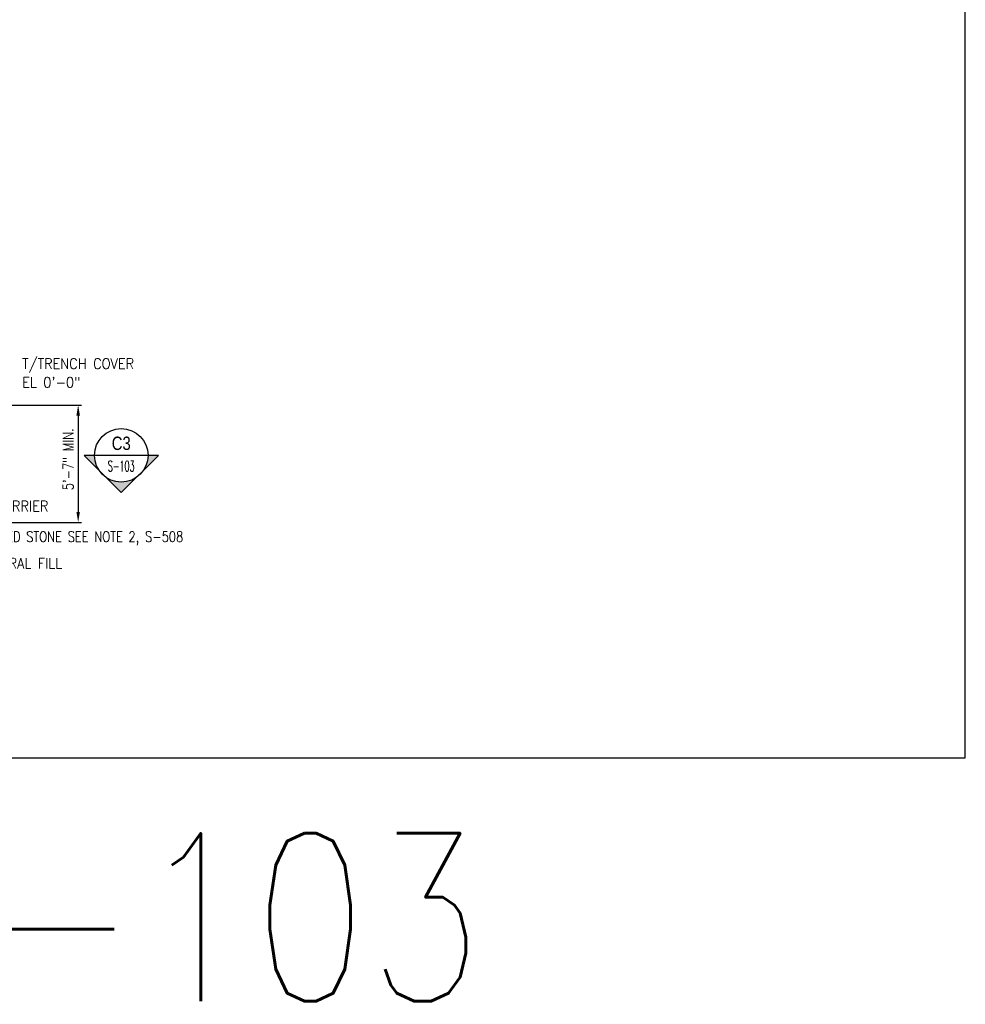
# Model space of a CAD drawing. Header units: inches. Extents: x -9715 to 32893, y -15613 to -1138.
# Tile 13 of 256: x 4356 to 4896, y -11114 to -10552. Entities that reach past the tile are written whole.
import ezdxf
from ezdxf.enums import TextEntityAlignment as Align

# ---------------------------------------------------------------- set-up
doc = ezdxf.new("R2010")
doc.units = ezdxf.units.IN
doc.header["$MEASUREMENT"] = 0
doc.layers.get('0').update_dxf_attribs({"color": 252})
doc.layers.get('DEFPOINTS').update_dxf_attribs({"color": 11})
for name, color, linetype in [('A-Anno-Symb', 2, 'Continuous'), ('S-ANNO-SYMB', 2, 'Continuous'), ('S-ANNO-TEXT', 2, 'Continuous')]:
    doc.layers.add(name, color=color, linetype=linetype)
doc.styles.add('125', font='romans.shx', dxfattribs={"width": 0.8, "height": 2})
doc.styles.add('DIM', font='ROMANS.shx', dxfattribs={"width": 0.8})
doc.styles.add('ROMANS', font='ROMANS.shx', dxfattribs={"width": 0.8})
doc.styles.get("Standard").update_dxf_attribs({"font": 'romans.shx', "width": 0.8})
doc.styles.add('TITTEXTL', font='swiss.ttf', dxfattribs={"width": 0.8})
doc.dimstyles.get("Standard").update_dxf_attribs({"dimtxt": 0.18, "dimasz": 0.18, "dimexe": 0.18, "dimexo": 0.0625, "dimgap": 0.09, "dimtad": 0, "dimtih": 1, "dimtoh": 1, "dimdec": 4, "dimzin": 0, "dimdsep": 46, "dimtxsty": 'Standard', "dimcen": 0.09, "dimadec": 0, "dimazin": 0, "dimtfac": 1, "dimtdec": 4, "dimtofl": 0, "dimtmove": 0, "dimatfit": 3, "dimfxl": 1, "dimtolj": 1, "dimtzin": 0, "dimarcsym": 0})

# ---------------------------------------------------------------- blocks, each defined once
blk = doc.blocks.new('*D699')
at = {"layer": 'DEFPOINTS', "color": 1}
for p, q in [((4308.94, -10771.66), (4391.23, -10771.66)), ((4389.23, -10777.66), (4389.23, -10832.66)), ((4199.19, -10838.66), (4391.23, -10838.66))]:
    blk.add_line(p, q, dxfattribs=at)
at = {"layer": 'DEFPOINTS', "color": 0}
for p in [(4306.94, -10771.66), (4197.19, -10838.66), (4389.23, -10838.66)]:
    blk.add_point(p, dxfattribs=at)
at = {"layer": 'DEFPOINTS', "color": 1}
for points in [[(4388.23, -10777.66), (4390.23, -10777.66), (4389.23, -10771.66)], [(4388.23, -10832.66), (4390.23, -10832.66), (4389.23, -10838.66)]]:
    blk.add_solid(points, dxfattribs=at)
at = {"layer": 'DEFPOINTS', "color": 2, "insert": (4383.51, -10802.63), "char_height": 6, "attachment_point": 5, "rotation": 90, "style": 'DIM'}
blk.add_mtext('\\A1;5\'-7" MIN.', dxfattribs=at)
blk = doc.blocks.new('NAVFAC_Anno_Arrow_A1')
at = {"linetype": 'ByBlock', "lineweight": -2}
h = blk.add_hatch(color=0, dxfattribs=at)
h.paths.add_polyline_path([(-1.768, 1.768), (-3.536, 0), (-2.5, 0, -0.198912)])
h.paths.add_polyline_path([(0, 3.536), (-1.768, 1.768, -0.414214), (1.768, 1.768)])
h.paths.add_polyline_path([(2.373, 1.162), (2.245, 1.1, -0.114349), (2.5, 0), (3.536, 0)])
h.paths.add_polyline_path([(1.768, 1.768, -0.082683), (2.245, 1.1), (2.373, 1.162)])
at = {"color": 0, "linetype": 'ByBlock', "lineweight": -2}
blk.add_lwpolyline([(-2.5, 0), (-3.536, 0), (0, 3.536), (3.536, 0), (2.5, 0)], dxfattribs=at)
blk = doc.blocks.new('Anno_Section_A2')
at = {"color": 0, "linetype": 'ByBlock', "lineweight": -2}
blk.add_line((2.5, 0), (-2.5, 0), dxfattribs=at)
blk.add_circle((0, 0), 2.5, dxfattribs=at)
at = {"color": 0, "linetype": 'ByBlock', "lineweight": -2, "style": 'ROMANS', "width": 0.8}
blk.add_attdef('NUMBER', text='', height=1, dxfattribs=at).set_placement((0, 0.5), align=Align.CENTER)
blk.add_attdef('SHEET', text='', height=0.75, dxfattribs=at).set_placement((0, -0.5), align=Align.TOP_CENTER)

msp = doc.modelspace()

# ---------------------------------------------------------------- linework, layer by layer
at = {"layer": 'A-Anno-Symb'}
msp.add_lwpolyline([(4398.54944, -10800.3988, 0, 0, 0), (3861.66775, -10800.3988, 0, 0, 0), (3575.34368, -10800.3988, 3, 3, 0), (3575.34368, -10809.3988, 0, 0, 0)], format="xyseb", dxfattribs=at)
at = {"layer": 'DEFPOINTS'}
msp.add_lwpolyline([(3455.89523, -10973.22516), (4895.89523, -10973.22516), (4895.89523, -9989.22516), (3455.89523, -9989.22516)], close=True, dxfattribs=at)

# ---------------------------------------------------------------- block references
at = {"layer": 'A-Anno-Symb', "xscale": -6.000000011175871, "yscale": 6.000000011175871, "zscale": 6.000000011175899, "rotation": 180}
msp.add_blockref('NAVFAC_Anno_Arrow_A1', (4413.84944, -10800.3988), dxfattribs=at)
at = {"layer": 'S-ANNO-SYMB'}
ref = msp.add_blockref('Anno_Section_A2', (4413.84944, -10800.3988), dxfattribs=dict(at, xscale=6.119999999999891, yscale=6.119999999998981, zscale=6.119999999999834))
ref.add_attrib('NUMBER', 'C3', dxfattribs={"layer": '0', "color": 0, "linetype": 'ByBlock', "lineweight": -2, "height": 7.65, "style": 'TITTEXTL', "width": 0.796875}).set_placement((4413.84944, -10797.3388, 127.5), align=Align.CENTER)
ref.add_attrib('SHEET', 'S-103', dxfattribs={"layer": '0', "color": 0, "linetype": 'ByBlock', "lineweight": -2, "height": 6.12, "style": 'ROMANS', "width": 0.55}).set_placement((4413.84944, -10803.4588, 127.5), align=Align.TOP_CENTER)

# ---------------------------------------------------------------- texts
at = {"insert": (4271.64523, -11016.22516), "char_height": 96, "width": 528, "attachment_point": 1}
msp.add_mtext('S-103', dxfattribs=at)
at = {"layer": 'S-ANNO-TEXT', "style": '125', "width": 0.9}
for s, p in [('T/TRENCH COVER', (4357.29005, -10751.04128)), ('EL 0\'-0"', (4357.29005, -10761.68273)), ('VAPOR BARRIER', (4315.55908, -10832.42507)), ('STRUCTURAL FILL', (4317.56895, -10865.1063))]:
    msp.add_text(s, height=6, dxfattribs=at).set_placement(p)
at = {"layer": 'S-ANNO-TEXT', "insert": (4315.55908, -10843.80936), "char_height": 6, "width": 162.3079545, "attachment_point": 1, "style": '125'}
msp.add_mtext('6" CRUSHED STONE SEE NOTE 2, S-508 ', dxfattribs=at)

# ---------------------------------------------------------------- dimensions: what is measured, and where the dimension line sits
at = {"layer": 'DEFPOINTS'}
dim = msp.add_linear_dim(base=(4389.22724, -10838.65949), p1=(4306.93614, -10771.65949), p2=(4197.18817, -10838.65949), angle=90, text='<> MIN.', dimstyle='Standard', override={"dimtxt": 6, "dimasz": 6, "dimexe": 2, "dimexo": 2, "dimgap": 2, "dimtad": 1, "dimtih": 0, "dimtoh": 0, "dimlfac": -1, "dimzin": 3, "dimlunit": 4, "dimtxsty": 'DIM', "dimdle": 2, "dimclrd": 1, "dimclre": 1, "dimclrt": 2, "dimadec": 2, "dimtofl": 1, "dimtmove": 2, "dimfrac": 1, "dimlwd": 65535, "dimlwe": 65535}, dxfattribs=at)
dim.commit()
dim.dimension.update_dxf_attribs({"geometry": '*D699', "text_midpoint": (4383.50982, -10802.62688), "dimtype": 160})

doc.saveas('drawing.dxf')
